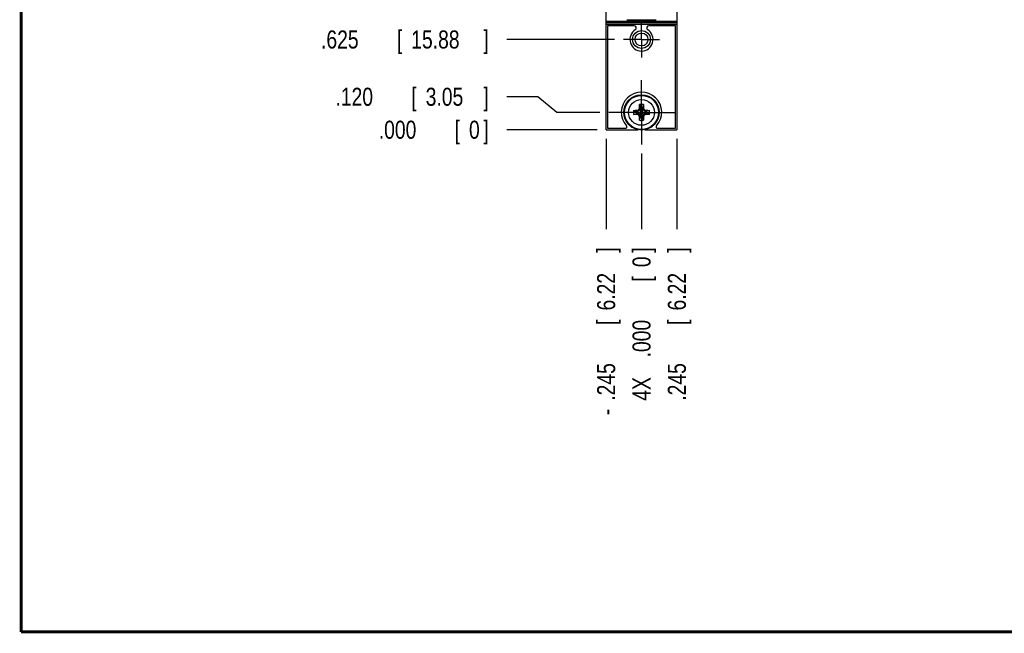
# Model space of a CAD drawing. Header units: inches. Extents: x 0.2 to 16.8, y 0.1 to 10.8.
# Tile 1 of 12: x 0.2 to 7.1, y 0.2 to 4.5. Entities that reach past the tile are written whole.
import ezdxf

# ---------------------------------------------------------------- set-up
doc = ezdxf.new("R2010")
doc.units = ezdxf.units.IN
doc.header["$LTSCALE"] = 0.935
doc.header["$MEASUREMENT"] = 0
doc.linetypes.add('CENTER', pattern=[0.6, 0.375, -0.075, 0.075, -0.075])
doc.layers.get('0').update_dxf_attribs({"linetype": 'CONTINUOUS'})
doc.layers.add('DEFAULT_1', color=7, linetype='CENTER')
doc.layers.add('DIMENSIONS', color=7, linetype='CONTINUOUS')
doc.styles.get("Standard").update_dxf_attribs({"font": 'txt', "width": 0.8})
doc.dimstyles.new('DIMSTYLE_1', dxfattribs={"dimtxt": 0.125, "dimasz": 0.18, "dimexe": 0.18, "dimexo": 0.0625, "dimgap": 0.09, "dimtad": 0, "dimtih": 1, "dimtoh": 1, "dimdec": 3, "dimzin": 4, "dimdsep": 46, "dimtxsty": 'STANDARD', "dimblk": '_FILLED', "dimblk1": '_FILLED', "dimblk2": '_FILLED', "dimcen": 0.09, "dimadec": 0, "dimazin": 0, "dimtp": 0.01, "dimtm": 0.01, "dimtfac": 1, "dimtdec": 3, "dimtofl": 0, "dimtmove": 0, "dimatfit": 3, "dimldrblk": '_FILLED', "dimfxl": 1, "dimtolj": 1, "dimtzin": 4, "dimarcsym": 0})

# ---------------------------------------------------------------- blocks, each defined once
blk = doc.blocks.new('*D0')
at = {"layer": 'DIMENSIONS', "color": 2, "linetype": 'CONTINUOUS'}
for p, q in [((3.8295, 3.9645), (3.6149, 3.9645)), ((3.9602, 3.8562), (3.8295, 3.9645)), ((4.2585, 3.8562), (3.9602, 3.8562))]:
    blk.add_line(p, q, dxfattribs=at)
at = {"layer": 'DIMENSIONS', "color": 2, "linetype": 'CONTINUOUS', "width": 0.8}
for s, p in [('.120', (2.4274, 3.902)), ('[', (2.9524, 3.902)), ('3.05', (3.0524, 3.902)), (']', (3.4524, 3.902))]:
    blk.add_text(s, height=0.125, dxfattribs=at).set_placement(p)
blk = doc.blocks.new('_FILLED')
at = {"color": 0, "linetype": 'BYBLOCK'}
blk.add_solid([(0, 0), (-1, 0.174), (-1, -0.174)], dxfattribs=at)
blk = doc.blocks.new('*D1')
at = {"layer": 'DIMENSIONS', "color": 2, "linetype": 'CONTINUOUS'}
blk.add_line((4.3598, 4.3612), (3.6149, 4.3612), dxfattribs=at)
at = {"layer": 'DIMENSIONS', "color": 2, "linetype": 'CONTINUOUS', "width": 0.8}
for s, p in [('[', (2.8524, 4.2987)), (']', (3.4524, 4.2987)), ('.625', (2.3274, 4.2987)), ('15.88', (2.9524, 4.2987))]:
    blk.add_text(s, height=0.125, dxfattribs=at).set_placement(p)
blk = doc.blocks.new('*D2')
at = {"layer": 'DIMENSIONS', "color": 2, "linetype": 'CONTINUOUS'}
blk.add_line((4.3039, 7.5022), (3.6149, 7.5022), dxfattribs=at)
at = {"layer": 'DIMENSIONS', "color": 2, "linetype": 'CONTINUOUS', "width": 0.8}
for s, p in [('[', (2.8524, 7.4397)), (']', (3.4524, 7.4397)), ('3.766', (2.2274, 7.4397)), ('95.66', (2.9524, 7.4397))]:
    blk.add_text(s, height=0.125, dxfattribs=at).set_placement(p)
blk = doc.blocks.new('*D3')
at = {"layer": 'DIMENSIONS', "color": 2, "linetype": 'CONTINUOUS'}
for p, q in [((3.9832, 8.0072), (3.8524, 7.8593)), ((4.2452, 8.0072), (3.9832, 8.0072)), ((3.8524, 7.8593), (3.6149, 7.8593))]:
    blk.add_line(p, q, dxfattribs=at)
at = {"layer": 'DIMENSIONS', "color": 2, "linetype": 'CONTINUOUS', "width": 0.8}
for s, p in [('4.271', (2.1274, 7.7968)), ('[', (2.7524, 7.7968)), ('108.48', (2.8524, 7.7968)), (']', (3.4524, 7.7968))]:
    blk.add_text(s, height=0.125, dxfattribs=at).set_placement(p)
blk = doc.blocks.new('*D4')
at = {"layer": 'DIMENSIONS', "color": 2, "linetype": 'CONTINUOUS'}
blk.add_line((4.2399, 8.1272), (3.6149, 8.1272), dxfattribs=at)
at = {"layer": 'DIMENSIONS', "color": 2, "linetype": 'CONTINUOUS', "width": 0.8}
for s, p in [('4.391', (2.1274, 8.0647)), ('[', (2.7524, 8.0647)), ('111.53', (2.8524, 8.0647)), (']', (3.4524, 8.0647))]:
    blk.add_text(s, height=0.125, dxfattribs=at).set_placement(p)
blk = doc.blocks.new('*D5')
at = {"layer": 'DIMENSIONS', "color": 2, "linetype": 'CONTINUOUS'}
blk.add_line((4.2399, 3.7362), (3.6149, 3.7362), dxfattribs=at)
at = {"layer": 'DIMENSIONS', "color": 2, "linetype": 'CONTINUOUS', "width": 0.8}
for s, p in [('.000', (2.7274, 3.6737)), ('[', (3.2524, 3.6737)), ('0', (3.3524, 3.6737)), (']', (3.4524, 3.6737))]:
    blk.add_text(s, height=0.125, dxfattribs=at).set_placement(p)
blk = doc.blocks.new('*D6')
at = {"layer": 'DIMENSIONS', "color": 2, "linetype": 'CONTINUOUS'}
blk.add_line((4.3024, 3.6737), (4.3024, 3.0467), dxfattribs=at)
at = {"layer": 'DIMENSIONS', "color": 2, "linetype": 'CONTINUOUS', "width": 0.8}
for s, p in [(']', (4.3649, 2.8842)), ('6.22', (4.3649, 2.4842)), ('[', (4.3649, 2.3842)), ('.245', (4.3649, 1.8592)), ('-', (4.3649, 1.7592))]:
    blk.add_text(s, height=0.125, rotation=90, dxfattribs=at).set_placement(p)
blk = doc.blocks.new('*D7')
at = {"layer": 'DIMENSIONS', "color": 2, "linetype": 'CONTINUOUS'}
blk.add_line((4.7924, 3.6737), (4.7924, 3.0467), dxfattribs=at)
at = {"layer": 'DIMENSIONS', "color": 2, "linetype": 'CONTINUOUS', "width": 0.8}
for s, p in [(']', (4.8549, 2.8842)), ('6.22', (4.8549, 2.4842)), ('[', (4.8549, 2.3842)), ('.245', (4.8549, 1.8592))]:
    blk.add_text(s, height=0.125, rotation=90, dxfattribs=at).set_placement(p)
blk = doc.blocks.new('*D8')
at = {"layer": 'DIMENSIONS', "color": 2, "linetype": 'CONTINUOUS'}
blk.add_line((4.5474, 3.5722), (4.5474, 3.0467), dxfattribs=at)
at = {"layer": 'DIMENSIONS', "color": 2, "linetype": 'CONTINUOUS', "width": 0.8}
for s, p in [(']', (4.6099, 2.8842)), ('0', (4.6099, 2.7842)), ('[', (4.6099, 2.6842)), ('.000', (4.6099, 2.1592)), ('4X ', (4.6099, 1.8592))]:
    blk.add_text(s, height=0.125, rotation=90, dxfattribs=at).set_placement(p)

msp = doc.modelspace()

# ---------------------------------------------------------------- linework, layer by layer
at = {"color": 7, "linetype": 'CONTINUOUS'}
for p, q in [((4.3024, 3.7362), (4.3024, 8.1272)), ((4.7924, 8.1272), (4.7924, 3.7362)), ((4.7924, 4.4762), (4.3024, 4.4762)), ((4.4962, 4.4562), (4.3124, 4.4562)), ((4.3124, 4.4562), (4.3124, 3.7462)), ((4.4454, 4.4982), (4.6494, 4.4982)), ((4.7824, 4.4562), (4.5986, 4.4562)), ((4.7824, 3.7462), (4.7824, 4.4562)), ((4.5336, 3.9106), (4.5405, 3.8892)), ((4.5543, 3.8233), (4.5405, 3.8892)), ((4.5405, 3.8892), (4.5405, 3.8864)), ((4.5405, 3.8233), (4.5543, 3.8892)), ((4.5612, 3.9106), (4.5543, 3.8892)), ((4.5543, 3.8864), (4.5543, 3.8892)), ((4.493, 3.87), (4.5145, 3.8631)), ((4.493, 3.8424), (4.5145, 3.8493)), ((4.5172, 3.8631), (4.5145, 3.8631)), ((4.5145, 3.8493), (4.5804, 3.8631)), ((4.5145, 3.8631), (4.5804, 3.8493)), ((4.5145, 3.8493), (4.5172, 3.8493)), ((4.532, 3.8716), (4.5172, 3.8631)), ((4.521, 3.8709), (4.5172, 3.8631)), ((4.5172, 3.8493), (4.5776, 3.8631)), ((4.5172, 3.8631), (4.5776, 3.8493)), ((4.5172, 3.8493), (4.532, 3.8408)), ((4.521, 3.8415), (4.5172, 3.8493)), ((4.5664, 3.8372), (4.5284, 3.8752)), ((4.5284, 3.8372), (4.5664, 3.8752)), ((4.5405, 3.8864), (4.532, 3.8716)), ((4.532, 3.8408), (4.5405, 3.826)), ((4.5327, 3.8826), (4.5405, 3.8864)), ((4.5405, 3.826), (4.5327, 3.8298)), ((4.5336, 3.8018), (4.5405, 3.8233)), ((4.5543, 3.826), (4.5405, 3.8864)), ((4.5405, 3.826), (4.5543, 3.8864)), ((4.5405, 3.826), (4.5405, 3.8233)), ((4.5543, 3.8864), (4.5621, 3.8826)), ((4.5628, 3.8716), (4.5543, 3.8864)), ((4.5543, 3.826), (4.5628, 3.8408)), ((4.5621, 3.8298), (4.5543, 3.826)), ((4.5543, 3.8233), (4.5543, 3.826)), ((4.5612, 3.8018), (4.5543, 3.8233)), ((4.5776, 3.8631), (4.5628, 3.8716)), ((4.5628, 3.8408), (4.5776, 3.8493)), ((4.5738, 3.8709), (4.5776, 3.8631)), ((4.5776, 3.8493), (4.5738, 3.8415)), ((4.5804, 3.8631), (4.5776, 3.8631)), ((4.5776, 3.8493), (4.5804, 3.8493)), ((4.6018, 3.87), (4.5804, 3.8631)), ((4.6018, 3.8424), (4.5804, 3.8493)), ((4.3024, 3.7362), (4.5254, 3.7362)), ((4.3124, 3.7462), (4.4356, 3.7462)), ((4.5694, 3.7362), (4.7924, 3.7362)), ((4.6592, 3.7462), (4.7824, 3.7462))]:
    msp.add_line(p, q, dxfattribs=at)
at = {"color": 9, "linetype": 'CONTINUOUS'}
for p, q in [((4.7924, 4.4862), (4.3024, 4.4862)), ((4.3024, 4.4662), (4.7924, 4.4662))]:
    msp.add_line(p, q, dxfattribs=at)
at = {"color": 7, "linetype": 'CONTINUOUS', "const_width": 0.02}
for points in [[(0.25, 10.7586), (0.25, 0.2586)], [(0.25, 0.2586), (16.75, 0.2586)]]:
    msp.add_lwpolyline(points, dxfattribs=at)
at = {"color": 7, "linetype": 'CONTINUOUS'}
for centre, radius in [((4.5474, 4.3612), 0.062), ((4.5474, 4.3612), 0.0445), ((4.5474, 3.8562), 0.122), ((4.5474, 3.8562), 0.1181)]:
    msp.add_circle(centre, radius, dxfattribs=at)
at = {"color": 9, "linetype": 'CONTINUOUS'}
msp.add_circle((4.5474, 3.8562), 0.0892, dxfattribs=at)
at = {"color": 7, "linetype": 'CONTINUOUS'}
for centre, radius, start, end in [((4.4962, 4.4412), 0.015, 302.6369, 90), ((4.5986, 4.4412), 0.015, 90, 237.3631), ((4.5474, 4.3612), 0.08, 122.6369, 57.3631), ((4.5474, 3.8562), 0.14, 318.18969, 221.81031), ((4.5474, 3.8562), 0.0561, 75.78188, 104.21812), ((4.5474, 3.8562), 0.0337, 78.18933, 101.81067), ((4.5474, 3.8562), 0.0561, 165.78188, 194.21812), ((4.5474, 3.8562), 0.0337, 168.18933, 191.81067), ((4.5474, 3.8562), 0.0337, 258.18933, 281.81067), ((4.5474, 3.8562), 0.0337, 348.18933, 11.81067), ((4.5474, 3.8562), 0.0561, 345.78188, 14.21812), ((4.4356, 3.7562), 0.01, 270, 41.81031), ((4.5474, 3.8562), 0.0561, 255.78188, 284.21812), ((4.6592, 3.7562), 0.01, 138.18969, 270)]:
    msp.add_arc(centre, radius, start, end, dxfattribs=at)
for points, knots in [([(4.5327, 3.8826), (4.5327, 3.8833), (4.5327, 3.8849), (4.5328, 3.8875), (4.5329, 3.8903), (4.533, 3.8935), (4.5331, 3.8971), (4.5332, 3.9011), (4.5334, 3.9057), (4.5335, 3.9089), (4.5336, 3.9106)], [0, 0, 0, 0, 0.081215, 0.170455, 0.270262, 0.383125, 0.511141, 0.655739, 0.81831, 1, 1, 1, 1]), ([(4.5612, 3.9106), (4.5613, 3.9089), (4.5614, 3.9057), (4.5616, 3.9012), (4.5617, 3.8971), (4.5618, 3.8935), (4.5619, 3.8903), (4.562, 3.8875), (4.5621, 3.8849), (4.5621, 3.8833), (4.5621, 3.8826)], [0, 0, 0, 0, 0.180219, 0.342041, 0.486509, 0.614879, 0.728537, 0.829074, 0.918739, 1, 1, 1, 1]), ([(4.493, 3.87), (4.4947, 3.8701), (4.4979, 3.8702), (4.5024, 3.8704), (4.5065, 3.8705), (4.5101, 3.8707), (4.5133, 3.8707), (4.5161, 3.8708), (4.5187, 3.8709), (4.5203, 3.8709), (4.521, 3.8709)], [0, 0, 0, 0, 0.180241, 0.342086, 0.486571, 0.614948, 0.728598, 0.829111, 0.918753, 1, 1, 1, 1]), ([(4.521, 3.8415), (4.5203, 3.8415), (4.5187, 3.8416), (4.5162, 3.8416), (4.5133, 3.8417), (4.5102, 3.8418), (4.5066, 3.8419), (4.5025, 3.842), (4.4979, 3.8422), (4.4947, 3.8424), (4.493, 3.8424)], [0, 0, 0, 0, 0.081215, 0.170455, 0.270262, 0.383126, 0.511142, 0.65574, 0.818311, 1, 1, 1, 1]), ([(4.521, 3.8709), (4.5217, 3.8713), (4.5229, 3.872), (4.5247, 3.8731), (4.5266, 3.8742), (4.5278, 3.8749), (4.5284, 3.8752)], [0, 0, 0, 0, 0.252278, 0.501708, 0.750431, 1, 1, 1, 1]), ([(4.5284, 3.8372), (4.5278, 3.8376), (4.5266, 3.8383), (4.5247, 3.8393), (4.5229, 3.8404), (4.5217, 3.8411), (4.521, 3.8415)], [0, 0, 0, 0, 0.249574, 0.498299, 0.747729, 1, 1, 1, 1]), ([(4.5284, 3.8752), (4.5287, 3.8758), (4.5295, 3.8771), (4.5305, 3.8789), (4.5316, 3.8807), (4.5323, 3.882), (4.5327, 3.8826)], [0, 0, 0, 0, 0.249574, 0.498299, 0.747729, 1, 1, 1, 1]), ([(4.5327, 3.8298), (4.5323, 3.8305), (4.5316, 3.8317), (4.5305, 3.8335), (4.5295, 3.8354), (4.5287, 3.8366), (4.5284, 3.8372)], [0, 0, 0, 0, 0.252277, 0.501708, 0.75043, 1, 1, 1, 1]), ([(4.5336, 3.8018), (4.5335, 3.8035), (4.5334, 3.8067), (4.5332, 3.8112), (4.5331, 3.8153), (4.533, 3.8189), (4.5329, 3.8221), (4.5328, 3.825), (4.5327, 3.8275), (4.5327, 3.8291), (4.5327, 3.8298)], [0, 0, 0, 0, 0.180219, 0.342041, 0.486509, 0.614879, 0.728537, 0.829074, 0.918739, 1, 1, 1, 1]), ([(4.5621, 3.8298), (4.5621, 3.8291), (4.5621, 3.8275), (4.562, 3.825), (4.5619, 3.8222), (4.5618, 3.819), (4.5617, 3.8154), (4.5616, 3.8113), (4.5614, 3.8067), (4.5613, 3.8035), (4.5612, 3.8018)], [0, 0, 0, 0, 0.081215, 0.170455, 0.270262, 0.383125, 0.511141, 0.655739, 0.81831, 1, 1, 1, 1]), ([(4.5621, 3.8826), (4.5625, 3.882), (4.5632, 3.8807), (4.5643, 3.8789), (4.5654, 3.8771), (4.5661, 3.8758), (4.5664, 3.8752)], [0, 0, 0, 0, 0.252277, 0.501708, 0.750431, 1, 1, 1, 1]), ([(4.5664, 3.8372), (4.5661, 3.8366), (4.5654, 3.8354), (4.5643, 3.8335), (4.5632, 3.8317), (4.5625, 3.8305), (4.5621, 3.8298)], [0, 0, 0, 0, 0.249575, 0.4983, 0.747729, 1, 1, 1, 1]), ([(4.5664, 3.8752), (4.567, 3.8749), (4.5683, 3.8742), (4.5701, 3.8731), (4.5719, 3.872), (4.5732, 3.8713), (4.5738, 3.8709)], [0, 0, 0, 0, 0.249575, 0.4983, 0.747729, 1, 1, 1, 1]), ([(4.5738, 3.8415), (4.5732, 3.8411), (4.5719, 3.8404), (4.5701, 3.8393), (4.5683, 3.8383), (4.567, 3.8376), (4.5664, 3.8372)], [0, 0, 0, 0, 0.252277, 0.501708, 0.750431, 1, 1, 1, 1]), ([(4.5738, 3.8709), (4.5745, 3.8709), (4.5761, 3.8709), (4.5786, 3.8708), (4.5815, 3.8707), (4.5846, 3.8707), (4.5882, 3.8705), (4.5923, 3.8704), (4.5969, 3.8702), (4.6001, 3.8701), (4.6018, 3.87)], [0, 0, 0, 0, 0.081215, 0.170455, 0.270262, 0.383126, 0.511142, 0.65574, 0.818311, 1, 1, 1, 1]), ([(4.6018, 3.8424), (4.6001, 3.8424), (4.5969, 3.8422), (4.5924, 3.842), (4.5883, 3.8419), (4.5847, 3.8418), (4.5815, 3.8417), (4.5787, 3.8416), (4.5761, 3.8416), (4.5745, 3.8415), (4.5738, 3.8415)], [0, 0, 0, 0, 0.180222, 0.342044, 0.486512, 0.614881, 0.728537, 0.829073, 0.918739, 1, 1, 1, 1])]:
    msp.add_open_spline(points, degree=3, knots=knots, dxfattribs=at)
at = {"layer": 'DEFAULT_1', "color": 7, "linetype": 'CENTER'}
for p, q in [((4.5474, 4.3612), (4.5474, 4.4863)), ((4.5474, 4.3612), (4.4223, 4.3612)), ((4.5474, 4.3612), (4.6725, 4.3612)), ((4.5474, 4.3612), (4.5474, 4.2361)), ((4.5474, 3.8562), (4.5474, 4.0802)), ((4.5474, 3.8562), (4.321, 3.8562)), ((4.5474, 3.8562), (4.7749, 3.8562)), ((4.5474, 3.8562), (4.5474, 3.6347))]:
    msp.add_line(p, q, dxfattribs=at)

# ---------------------------------------------------------------- dimensions: what is measured, and where the dimension line sits
at = {"layer": 'DIMENSIONS', "color": 2, "linetype": 'CONTINUOUS'}
for feature_location, offset, dtype, origin, picture, middle in [((4.2399, 8.1272), (-0.625, 0), 0, (4.3024, 3.7362), '*D4', (2.8399, 8.1272)), ((4.2452, 8.0072), (-0.6303, -0.148), 0, (4.3024, 3.7362), '*D3', (2.8399, 7.8593)), ((4.3039, 7.5022), (-0.689, 0), 0, (4.3024, 3.7362), '*D2', (2.8899, 7.5022)), ((4.3598, 4.3612), (-0.7449, 0), 0, (4.3024, 3.7362), '*D1', (2.9399, 4.3612)), ((4.2585, 3.8562), (-0.6436, 0.1083), 0, (4.3024, 3.7362), '*D0', (2.9899, 3.9645)), ((4.2399040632, 3.7362155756), (-0.625, 0), 0, (4.3024040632, 3.7362155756), '*D5', (3.1399040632, 3.7362155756)), ((4.7924, 3.6737), (0, -0.627), 1, (4.5474, 3.6347), '*D7', (4.7924, 2.4217))]:
    dim = msp.add_ordinate_dim(feature_location=feature_location, offset=offset, dtype=dtype, origin=origin, dimstyle='DIMSTYLE_1', dxfattribs=at)
    dim.commit()
    dim.dimension.update_dxf_attribs({"geometry": picture, "text_midpoint": middle})
for feature_location, offset, origin, text, picture, middle in [((4.3024, 3.6737), (0, -0.627), (4.5474, 3.6347), '-<>', '*D6', (4.3024, 2.3717)), ((4.5474040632, 3.5721965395), (0, -0.5254809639), (4.5474040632, 3.6346965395), '4X <>', '*D8', (4.5474040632, 2.4217155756))]:
    dim = msp.add_ordinate_dim(feature_location=feature_location, offset=offset, dtype=1, origin=origin, text=text, dimstyle='DIMSTYLE_1', dxfattribs=at)
    dim.commit()
    dim.dimension.update_dxf_attribs({"geometry": picture, "text_midpoint": middle})

doc.saveas('drawing.dxf')
